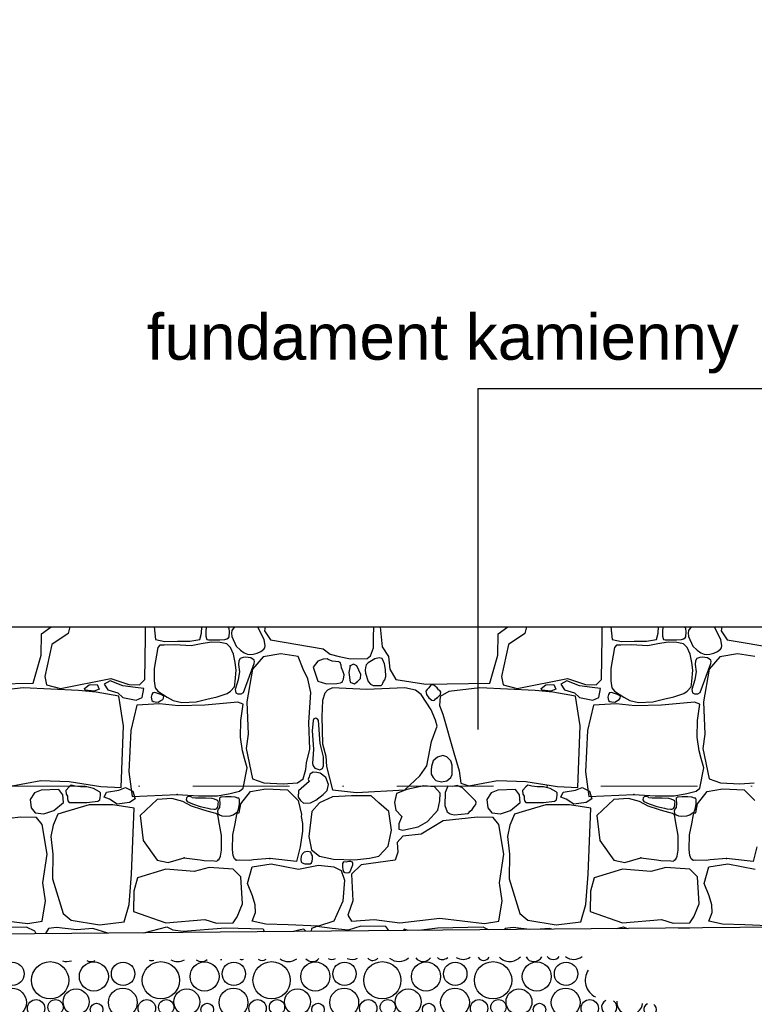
# Model space of a CAD drawing. Header units: millimetres. Extents: x 77315 to 1043159, y -108895 to -47794.
# Tile 76 of 87: x 115157 to 117570, y -105739 to -102504. Entities that reach past the tile are written whole.
import ezdxf

# ---------------------------------------------------------------- set-up
doc = ezdxf.new("R2010")
doc.units = ezdxf.units.MM
doc.header["$MEASUREMENT"] = 0
doc.linetypes.add('Dot & Dashed', pattern=[670.277762, 317.5, -176.388889, 0, -176.388874])
for name, color, linetype in [('_HATCH', 7, 'Continuous'), ('HATCH', 7, 'Continuous'), ('opisy inne', 7, 'Continuous'), ('Structural - Bearing', 7, 'Continuous'), ('Structural - Grid', 7, 'Continuous')]:
    doc.layers.add(name, color=color, linetype=linetype)
doc.styles.add('STYL_AUTOMATYCZNY_1', font='arial.ttf')

# ---------------------------------------------------------------- blocks, each defined once
blk = doc.blocks.new('*X12')
at = {"layer": 'HATCH'}
for centre, radius in [((115132.9, -105638.3), 38.4), ((115257, -105659.6), 61.2), ((115400.6, -105647.1), 47.7), ((115496.6, -105638.3), 38.4), ((115620.7, -105659.6), 61.2), ((115764.3, -105647.1), 47.7), ((115860.3, -105638.3), 38.4), ((115984.4, -105659.6), 61.2), ((116128, -105647.1), 47.7), ((116224, -105638.3), 38.4), ((116348.1, -105659.6), 61.2), ((116491.7, -105647.1), 47.7), ((116587.7, -105638.3), 38.4), ((116711.9, -105659.6), 61.2), ((116855.4, -105647.1), 47.7), ((116951.5, -105638.3), 38.4), ((115131.9, -105732.7), 47.3), ((115342.1, -105730.5), 42.6), ((115495.6, -105732.7), 47.3), ((115705.8, -105730.5), 42.6), ((115859.3, -105732.7), 47.3), ((116069.5, -105730.5), 42.6), ((116223, -105732.7), 47.3), ((116433.3, -105730.5), 42.6), ((116586.7, -105732.7), 47.3), ((116797, -105730.5), 42.6), ((116950.4, -105732.7), 47.3), ((115210.9, -105751.8), 28.6), ((115274.8, -105748.2), 25.1), ((115409.5, -105755.9), 20.7), ((115574.6, -105751.8), 28.6), ((115638.5, -105748.2), 25.1), ((115773.2, -105755.9), 20.7), ((115938.3, -105751.8), 28.6), ((116002.2, -105748.2), 25.1), ((116136.9, -105755.9), 20.7), ((116302, -105751.8), 28.6), ((116365.9, -105748.2), 25.1), ((116500.6, -105755.9), 20.7), ((116665.8, -105751.8), 28.6), ((116729.6, -105748.2), 25.1), ((116864.3, -105755.9), 20.7), ((117029.5, -105751.8), 28.6)]:
    blk.add_circle(centre, radius, dxfattribs=at)
for centre, radius, start, end in [((115675.6, -105550.7), 47.3, 242.4707, 298.5162), ((115754.6, -105569.8), 28.6, 230.7263, 310.2606), ((115818.5, -105566.2), 25.1, 265.2953, 275.6916), ((115885.8, -105548.5), 42.6, 262.3217, 278.6653), ((115953.2, -105573.9), 20.7, 231.7162, 309.2708), ((116039.3, -105550.7), 47.3, 235.234, 305.753), ((116118.3, -105569.8), 28.6, 221.7228, 319.2641), ((116182.2, -105566.2), 25.1, 241.063, 299.924), ((116249.5, -105548.5), 42.6, 246.8741, 294.1128), ((116316.9, -105573.9), 20.7, 219.4021, 321.5849), ((116403, -105550.7), 47.3, 229.1125, 311.8745), ((116482, -105569.8), 28.6, 213.8262, 327.1608), ((116545.9, -105566.2), 25.1, 228.74, 312.247), ((116613.3, -105548.5), 42.6, 237.9101, 303.0769), ((116680.6, -105573.9), 20.7, 208.9553, 332.0317), ((116766.7, -105550.7), 47.3, 223.6595, 317.3275), ((116845.8, -105569.8), 28.6, 206.5925, 334.3945), ((116909.6, -105566.2), 25.1, 218.8886, 322.0983), ((116977, -105548.5), 42.6, 230.7568, 310.2302), ((115311.9, -105550.7), 47.3, 252.1118, 288.8752), ((115390.9, -105569.8), 28.6, 241.9226, 299.0644), ((115589.5, -105573.9), 20.7, 249.0992, 291.8878), ((117075.6, -105659.6), 61.2, 147.5364, 243.5792), ((117093.3, -105748.2), 25.1, 115.0094, 55.3824), ((117160.7, -105730.5), 42.6, 177.2899, 353.1018), ((117228, -105755.9), 20.7, 113.9051, 56.4866)]:
    blk.add_arc(centre, radius, start, end, dxfattribs=at)
blk = doc.blocks.new('*X14')
at = {"layer": '_HATCH'}
for p, q in [((115227.2, -104591.5), (115228.8, -104521.7)), ((115228.8, -104521.7), (115260.8, -104498.1)), ((115316.3, -104520.9), (115262.7, -104556.8)), ((115322.1, -104498.1), (115316.3, -104520.9)), ((115570.6, -104532.5), (115569.9, -104498.1)), ((115599.1, -104498.1), (115602.8, -104539.9)), ((115749, -104539.9), (115753.7, -104519.8)), ((115753.7, -104519.8), (115755.3, -104498.1)), ((115768.3, -104509.2), (115768, -104529.4)), ((115770.3, -104498.1), (115768.3, -104509.2)), ((115840.2, -104499.4), (115839.3, -104498.1)), ((115844.8, -104504.6), (115840.2, -104499.4)), ((115846.3, -104514.6), (115844.8, -104504.6)), ((115845, -104531), (115846.3, -104514.6)), ((115854.3, -104510.4), (115852.3, -104519.5)), ((115852.3, -104519.5), (115853.9, -104530.6)), ((115862.4, -104498.1), (115854.3, -104510.4)), ((115960, -104541.3), (115939.6, -104498.1)), ((115963.3, -104498.1), (115960.6, -104511.4)), ((115960.6, -104511.4), (115980.8, -104541.1)), ((116319.6, -104533.9), (116320, -104498.1)), ((116340.6, -104498.1), (116347.4, -104564.7)), ((116727.2, -104591.5), (116728.8, -104521.7)), ((116728.8, -104521.7), (116760.8, -104498.1)), ((116816.3, -104520.9), (116762.7, -104556.8)), ((116822.1, -104498.1), (116816.3, -104520.9)), ((117070.6, -104532.5), (117069.9, -104498.1)), ((117099.1, -104498.1), (117102.8, -104539.9)), ((117249, -104539.9), (117253.7, -104519.8)), ((117253.7, -104519.8), (117255.3, -104498.1)), ((117268.3, -104509.2), (117268, -104529.4)), ((117270.3, -104498.1), (117268.3, -104509.2)), ((117340.2, -104499.4), (117339.3, -104498.1)), ((117344.8, -104504.6), (117340.2, -104499.4)), ((117346.3, -104514.6), (117344.8, -104504.6)), ((117345, -104531), (117346.3, -104514.6)), ((117354.3, -104510.4), (117352.3, -104519.5)), ((117352.3, -104519.5), (117353.9, -104530.6)), ((117362.4, -104498.1), (117354.3, -104510.4)), ((117460, -104541.3), (117439.6, -104498.1)), ((117463.3, -104498.1), (117460.6, -104511.4)), ((117460.6, -104511.4), (117480.8, -104541.1)), ((115262.7, -104556.8), (115239.1, -104662.1)), ((115568.1, -104671.6), (115570.6, -104532.5)), ((115602.8, -104539.9), (115633.2, -104546.8)), ((115633.2, -104546.8), (115675.6, -104546.2)), ((115675.6, -104546.2), (115715.8, -104546.1)), ((115715.8, -104546.1), (115749, -104539.9)), ((115753, -104554.1), (115719.7, -104561.4)), ((115786.9, -104549.4), (115753, -104554.1)), ((115768, -104529.4), (115770.6, -104536.5)), ((115770.6, -104536.5), (115772.2, -104540.4)), ((115772.2, -104540.4), (115777.1, -104541.3)), ((115777.1, -104541.3), (115814.8, -104541.3)), ((115815.4, -104549.9), (115786.9, -104549.4)), ((115814.8, -104541.3), (115830.4, -104540)), ((115837.4, -104554.8), (115815.4, -104549.9)), ((115830.4, -104540), (115837.6, -104538.2)), ((115849.3, -104566.1), (115837.4, -104554.8)), ((115837.6, -104538.2), (115843, -104534.3)), ((115843, -104534.3), (115845, -104531)), ((115853.9, -104530.6), (115867.7, -104562.6)), ((115962.9, -104559.5), (115960, -104541.3)), ((115980.8, -104541.1), (116154.2, -104570.6)), ((116318.8, -104567.5), (116319.6, -104533.9)), ((116762.7, -104556.8), (116739.1, -104662.1)), ((117068.1, -104671.6), (117070.6, -104532.5)), ((117102.8, -104539.9), (117133.2, -104546.8)), ((117133.2, -104546.8), (117175.6, -104546.2)), ((117175.6, -104546.2), (117215.8, -104546.1)), ((117215.8, -104546.1), (117249, -104539.9)), ((117253, -104554.1), (117219.7, -104561.4)), ((117286.9, -104549.4), (117253, -104554.1)), ((117268, -104529.4), (117270.6, -104536.5)), ((117270.6, -104536.5), (117272.2, -104540.4)), ((117272.2, -104540.4), (117277.1, -104541.3)), ((117277.1, -104541.3), (117314.8, -104541.3)), ((117315.4, -104549.9), (117286.9, -104549.4)), ((117314.8, -104541.3), (117330.4, -104540)), ((117337.4, -104554.8), (117315.4, -104549.9)), ((117330.4, -104540), (117337.6, -104538.2)), ((117349.3, -104566.1), (117337.4, -104554.8)), ((117337.6, -104538.2), (117343, -104534.3)), ((117343, -104534.3), (117345, -104531)), ((117353.9, -104530.6), (117367.7, -104562.6)), ((117462.9, -104559.5), (117460, -104541.3)), ((117480.8, -104541.1), (117654.2, -104570.6)), ((115610.6, -104566.1), (115598.6, -104635.9)), ((115616.9, -104559.2), (115610.6, -104566.1)), ((115631.9, -104558.6), (115616.9, -104559.2)), ((115666.7, -104558.1), (115631.9, -104558.6)), ((115719.7, -104561.4), (115666.7, -104558.1)), ((115859.1, -104588.9), (115849.3, -104566.1)), ((115864.7, -104615.6), (115859.1, -104588.9)), ((115867.7, -104562.6), (115882.4, -104575.3)), ((115882.4, -104575.3), (115894, -104584.3)), ((115894, -104584.3), (115905.3, -104588.5)), ((115905.3, -104588.5), (115912.3, -104589)), ((115912.3, -104589), (115924.4, -104588.1)), ((115924.4, -104588.1), (115937, -104585.1)), ((115937, -104585.1), (115948.9, -104579.9)), ((115948.9, -104579.9), (115959, -104571.7)), ((116014.3, -104586.9), (115956.5, -104597.7)), ((115959, -104571.7), (115961.8, -104567.3)), ((115961.8, -104567.3), (115962.9, -104559.5)), ((116071.2, -104596), (116014.3, -104586.9)), ((116154.2, -104570.6), (116177.1, -104588.8)), ((116177.1, -104588.8), (116206.8, -104595.7)), ((116308.8, -104593.7), (116318.8, -104567.5)), ((116347.4, -104564.7), (116368.9, -104596.4)), ((117110.6, -104566.1), (117098.6, -104635.9)), ((117116.9, -104559.2), (117110.6, -104566.1)), ((117131.9, -104558.6), (117116.9, -104559.2)), ((117166.7, -104558.1), (117131.9, -104558.6)), ((117219.7, -104561.4), (117166.7, -104558.1)), ((117359.1, -104588.9), (117349.3, -104566.1)), ((117364.7, -104615.6), (117359.1, -104588.9)), ((117367.7, -104562.6), (117382.4, -104575.3)), ((117382.4, -104575.3), (117394, -104584.3)), ((117394, -104584.3), (117405.3, -104588.5)), ((117405.3, -104588.5), (117412.3, -104589)), ((117412.3, -104589), (117424.4, -104588.1)), ((117424.4, -104588.1), (117437, -104585.1)), ((117437, -104585.1), (117448.9, -104579.9)), ((117448.9, -104579.9), (117459, -104571.7)), ((117514.3, -104586.9), (117456.5, -104597.7)), ((117459, -104571.7), (117461.8, -104567.3)), ((117461.8, -104567.3), (117462.9, -104559.5)), ((117571.2, -104596), (117514.3, -104586.9)), ((115201.2, -104683.9), (115227.2, -104591.5)), ((115867.8, -104640.9), (115864.7, -104615.6)), ((115876.5, -104610.1), (115875.4, -104622.9)), ((115881.7, -104602.9), (115876.5, -104610.1)), ((115890.5, -104599.3), (115881.7, -104602.9)), ((115898.4, -104598.3), (115890.5, -104599.3)), ((115892.5, -104714.5), (115927.1, -104619.4)), ((115916, -104600.2), (115898.4, -104598.3)), ((115927.3, -104607.7), (115916, -104600.2)), ((115956.5, -104597.7), (115922.2, -104638.1)), ((115927.1, -104619.4), (115927.8, -104612.3)), ((115927.8, -104612.3), (115927.3, -104607.7)), ((116088.2, -104638.1), (116071.2, -104596)), ((116136.5, -104611.3), (116121.2, -104630.7)), ((116154.1, -104605.3), (116136.5, -104611.3)), ((116167.4, -104604.3), (116154.1, -104605.3)), ((116170.3, -104605.6), (116167.4, -104604.3)), ((116183.5, -104611.3), (116170.3, -104605.6)), ((116205.1, -104613.8), (116183.5, -104611.3)), ((116209.1, -104615.8), (116205.1, -104613.8)), ((116206.8, -104595.7), (116243.5, -104604.1)), ((116213, -104625), (116209.1, -104615.8)), ((116253.1, -104621.6), (116243, -104627)), ((116243.5, -104604.1), (116298.7, -104602.2)), ((116264.8, -104627), (116253.1, -104621.6)), ((116302, -104616.7), (116295.2, -104623.8)), ((116298.7, -104602.2), (116308.8, -104593.7)), ((116323.2, -104604.2), (116302, -104616.7)), ((116337.8, -104601), (116323.2, -104604.2)), ((116348.1, -104602.4), (116337.8, -104601)), ((116352.3, -104612.5), (116348.1, -104602.4)), ((116355.3, -104620.3), (116352.3, -104612.5)), ((116358.8, -104639.1), (116355.3, -104620.3)), ((116368.9, -104596.4), (116373, -104638.1)), ((116701.2, -104683.9), (116727.2, -104591.5)), ((117367.8, -104640.9), (117364.7, -104615.6)), ((117376.5, -104610.1), (117375.4, -104622.9)), ((117381.7, -104602.9), (117376.5, -104610.1)), ((117390.5, -104599.3), (117381.7, -104602.9)), ((117398.4, -104598.3), (117390.5, -104599.3)), ((117392.5, -104714.5), (117427.1, -104619.4)), ((117416, -104600.2), (117398.4, -104598.3)), ((117427.3, -104607.7), (117416, -104600.2)), ((117456.5, -104597.7), (117422.2, -104638.1)), ((117427.1, -104619.4), (117427.8, -104612.3)), ((117427.8, -104612.3), (117427.3, -104607.7)), ((115598.6, -104635.9), (115599.1, -104675.5)), ((115865.2, -104677.8), (115867.8, -104640.9)), ((115875.4, -104622.9), (115879.2, -104646.2)), ((115879.2, -104646.2), (115877.3, -104658.6)), ((115922.2, -104638.1), (115902.8, -104745.5)), ((116103.4, -104669.1), (116088.2, -104638.1)), ((116121.2, -104630.7), (116136.5, -104676.9)), ((116214.5, -104632.8), (116213, -104625)), ((116219.7, -104646.3), (116214.5, -104632.8)), ((116222.3, -104656.3), (116219.7, -104646.3)), ((116243, -104627), (116237.6, -104648.9)), ((116237.6, -104648.9), (116243, -104680.6)), ((116278, -104655.1), (116264.8, -104627)), ((116276, -104668.3), (116278, -104655.1)), ((116292.6, -104632.7), (116291.3, -104641.5)), ((116291.3, -104641.5), (116292.9, -104651.3)), ((116295.2, -104623.8), (116292.6, -104632.7)), ((116292.9, -104651.3), (116302, -104678.6)), ((116359.8, -104661.3), (116358.8, -104639.1)), ((116373, -104638.1), (116392.4, -104672)), ((117098.6, -104635.9), (117099.1, -104675.5)), ((117365.2, -104677.8), (117367.8, -104640.9)), ((117375.4, -104622.9), (117379.2, -104646.2)), ((117379.2, -104646.2), (117377.3, -104658.6)), ((117422.2, -104638.1), (117402.8, -104745.5)), ((114991, -104687.3), (115201.2, -104683.9)), ((115239.1, -104662.1), (115245.3, -104688.9)), ((115290.7, -104701.3), (115455.9, -104668.3)), ((115454.3, -104676.2), (115434.2, -104686.5)), ((115434.2, -104686.5), (115446, -104705.1)), ((115495.6, -104691.9), (115454.3, -104676.2)), ((115455.9, -104668.3), (115515.3, -104688.1)), ((115550.8, -104688.9), (115568.1, -104671.6)), ((115599.1, -104675.5), (115602.4, -104698.8)), ((115862.6, -104695.3), (115865.2, -104677.8)), ((115874.7, -104672.9), (115864.5, -104704.3)), ((115877.3, -104658.6), (115874.7, -104672.9)), ((116112.9, -104714.5), (116103.4, -104669.1)), ((116136.5, -104676.9), (116164.5, -104686.4)), ((116164.5, -104686.4), (116198.4, -104684.4)), ((116198.4, -104684.4), (116210.3, -104682.3)), ((116210.3, -104682.3), (116216.1, -104680)), ((116216.1, -104680), (116217.8, -104676.9)), ((116217.8, -104676.9), (116220.1, -104670.3)), ((116220.1, -104670.3), (116222.3, -104656.3)), ((116243, -104680.6), (116256, -104686.1)), ((116256, -104686.1), (116264.8, -104680.6)), ((116264.8, -104680.6), (116276, -104668.3)), ((116302, -104678.6), (116309.7, -104686.9)), ((116309.7, -104686.9), (116318.4, -104691.6)), ((116347.3, -104688.1), (116350.3, -104684.1)), ((116350.3, -104684.1), (116352.3, -104678.6)), ((116352.3, -104678.6), (116356, -104672.2)), ((116356, -104672.2), (116359.8, -104661.3)), ((116392.4, -104672), (116491, -104687.3)), ((116491, -104687.3), (116701.2, -104683.9)), ((116739.1, -104662.1), (116745.3, -104688.9)), ((116790.7, -104701.3), (116955.9, -104668.3)), ((116954.3, -104676.2), (116934.2, -104686.5)), ((116934.2, -104686.5), (116946, -104705.1)), ((116995.6, -104691.9), (116954.3, -104676.2)), ((116955.9, -104668.3), (117015.3, -104688.1)), ((117050.8, -104688.9), (117068.1, -104671.6)), ((117099.1, -104675.5), (117102.4, -104698.8)), ((117362.6, -104695.3), (117365.2, -104677.8)), ((117374.7, -104672.9), (117364.5, -104704.3)), ((117377.3, -104658.6), (117374.7, -104672.9)), ((115168.1, -104698.8), (115066.2, -104710.8)), ((115350.2, -104707.9), (115168.1, -104698.8)), ((115245.3, -104688.9), (115290.7, -104701.3)), ((115408.4, -104713.3), (115350.2, -104707.9)), ((115369.5, -104701.7), (115384.7, -104689.4)), ((115371.9, -104707.1), (115369.5, -104701.7)), ((115401.9, -104709.5), (115371.9, -104707.1)), ((115384.7, -104689.4), (115411.2, -104688.4)), ((115418, -104703.1), (115401.9, -104709.5)), ((115483, -104726.4), (115408.4, -104713.3)), ((115411.2, -104688.4), (115418, -104703.1)), ((115446, -104705.1), (115478.9, -104715.9)), ((115478.9, -104715.9), (115496.1, -104730.6)), ((115537.8, -104697.7), (115495.6, -104691.9)), ((115515.3, -104688.1), (115550.8, -104688.9)), ((115565.2, -104700.7), (115537.8, -104697.7)), ((115558.9, -104730.6), (115565.2, -104700.7)), ((115594.3, -104715.4), (115591.5, -104720.5)), ((115601, -104714.3), (115594.3, -104715.4)), ((115620.5, -104720.5), (115601, -104714.3)), ((115602.4, -104698.8), (115610.6, -104710.3)), ((115610.6, -104710.3), (115641.2, -104729.5)), ((115805.8, -104728.6), (115838.3, -104718.1)), ((115838.3, -104718.1), (115849.3, -104710.3)), ((115849.3, -104710.3), (115862.6, -104695.3)), ((115864.5, -104704.3), (115866.8, -104714.9)), ((115866.8, -104714.9), (115873.9, -104718.7)), ((115873.9, -104718.7), (115884.2, -104718.2)), ((115884.2, -104718.2), (115892.5, -104714.5)), ((116106.7, -104813.2), (116112.9, -104714.5)), ((116159.2, -104716.1), (116152.1, -104740.9)), ((116167.8, -104706.2), (116159.2, -104716.1)), ((116184.3, -104698.8), (116167.8, -104706.2)), ((116296.6, -104705), (116184.3, -104698.8)), ((116422.4, -104698.8), (116296.6, -104705)), ((116318.4, -104691.6), (116330.8, -104691.7)), ((116330.8, -104691.7), (116344.5, -104691.4)), ((116344.5, -104691.4), (116347.3, -104688.1)), ((116456.8, -104706.2), (116422.4, -104698.8)), ((116475.8, -104721.1), (116456.8, -104706.2)), ((116495, -104704.9), (116491.5, -104710.4)), ((116491.5, -104710.4), (116493.3, -104720.8)), ((116501, -104698.8), (116495, -104704.9)), ((116506.5, -104691.7), (116501, -104698.8)), ((116511.8, -104689.5), (116506.5, -104691.7)), ((116517.1, -104690.6), (116511.8, -104689.5)), ((116527.8, -104698.8), (116517.1, -104690.6)), ((116532.4, -104705.3), (116527.8, -104698.8)), ((116537.3, -104707.9), (116532.4, -104705.3)), ((116540.4, -104713.2), (116537.3, -104707.9)), ((116566.2, -104710.8), (116538.5, -104727.3)), ((116539.6, -104720.4), (116540.4, -104713.2)), ((116668.1, -104698.8), (116566.2, -104710.8)), ((116850.2, -104707.9), (116668.1, -104698.8)), ((116745.3, -104688.9), (116790.7, -104701.3)), ((116908.4, -104713.3), (116850.2, -104707.9)), ((116869.5, -104701.7), (116884.7, -104689.4)), ((116871.9, -104707.1), (116869.5, -104701.7)), ((116901.9, -104709.5), (116871.9, -104707.1)), ((116884.7, -104689.4), (116911.2, -104688.4)), ((116918, -104703.1), (116901.9, -104709.5)), ((116983, -104726.4), (116908.4, -104713.3)), ((116911.2, -104688.4), (116918, -104703.1)), ((116946, -104705.1), (116978.9, -104715.9)), ((116978.9, -104715.9), (116996.1, -104730.6)), ((117037.8, -104697.7), (116995.6, -104691.9)), ((117015.3, -104688.1), (117050.8, -104688.9)), ((117065.2, -104700.7), (117037.8, -104697.7)), ((117058.9, -104730.6), (117065.2, -104700.7)), ((117094.3, -104715.4), (117091.5, -104720.5)), ((117101, -104714.3), (117094.3, -104715.4)), ((117120.5, -104720.5), (117101, -104714.3)), ((117102.4, -104698.8), (117110.6, -104710.3)), ((117110.6, -104710.3), (117141.2, -104729.5)), ((117305.8, -104728.6), (117338.3, -104718.1)), ((117338.3, -104718.1), (117349.3, -104710.3)), ((117349.3, -104710.3), (117362.6, -104695.3)), ((117364.5, -104704.3), (117366.8, -104714.9)), ((117366.8, -104714.9), (117373.9, -104718.7)), ((117373.9, -104718.7), (117384.2, -104718.2)), ((117384.2, -104718.2), (117392.5, -104714.5)), ((115498, -104823.5), (115483, -104726.4)), ((115496.1, -104730.6), (115539.2, -104739.4)), ((115539.2, -104739.4), (115558.9, -104730.6)), ((115616.5, -104751.6), (115541.8, -104756.1)), ((115591.5, -104720.5), (115588.7, -104729.7)), ((115588.7, -104729.7), (115591.5, -104740.7)), ((115591.5, -104740.7), (115595.5, -104743.6)), ((115595.5, -104743.6), (115602.2, -104745.2)), ((115602.2, -104745.2), (115612.1, -104745.7)), ((115612.1, -104745.7), (115620.5, -104740.7)), ((115678.7, -104758.5), (115616.5, -104751.6)), ((115629.9, -104726.5), (115620.5, -104720.5)), ((115620.5, -104740.7), (115626.6, -104737.2)), ((115626.6, -104737.2), (115629.4, -104732.6)), ((115629.4, -104732.6), (115629.9, -104726.5)), ((115641.2, -104729.5), (115661.6, -104740.7)), ((115661.6, -104740.7), (115690.1, -104747.3)), ((115690.1, -104747.3), (115736.6, -104744.7)), ((115736.6, -104744.7), (115771.5, -104736.1)), ((115873.3, -104746.3), (115764.6, -104755.7)), ((115771.5, -104736.1), (115805.8, -104728.6)), ((115891.5, -104753.1), (115873.3, -104746.3)), ((115902.8, -104745.5), (115906.9, -104850.7)), ((116152.1, -104740.9), (116149.3, -104792.9)), ((116508.4, -104771), (116475.8, -104721.1)), ((116493.3, -104720.8), (116501, -104731.8)), ((116501, -104731.8), (116510.3, -104739.2)), ((116510.3, -104739.2), (116515, -104740.6)), ((116515, -104740.6), (116519.9, -104739.1)), ((116519.9, -104739.1), (116523.3, -104735.6)), ((116523.3, -104735.6), (116527.8, -104731.8)), ((116527.8, -104731.8), (116539.6, -104720.4)), ((116538.5, -104727.3), (116535.6, -104756.6)), ((116998, -104823.5), (116983, -104726.4)), ((116996.1, -104730.6), (117039.2, -104739.4)), ((117039.2, -104739.4), (117058.9, -104730.6)), ((117116.5, -104751.6), (117041.8, -104756.1)), ((117091.5, -104720.5), (117088.7, -104729.7)), ((117088.7, -104729.7), (117091.5, -104740.7)), ((117091.5, -104740.7), (117095.5, -104743.6)), ((117095.5, -104743.6), (117102.2, -104745.2)), ((117102.2, -104745.2), (117112.1, -104745.7)), ((117112.1, -104745.7), (117120.5, -104740.7)), ((117178.7, -104758.5), (117116.5, -104751.6)), ((117129.9, -104726.5), (117120.5, -104720.5)), ((117120.5, -104740.7), (117126.6, -104737.2)), ((117126.6, -104737.2), (117129.4, -104732.6)), ((117129.4, -104732.6), (117129.9, -104726.5)), ((117141.2, -104729.5), (117161.6, -104740.7)), ((117161.6, -104740.7), (117190.1, -104747.3)), ((117190.1, -104747.3), (117236.6, -104744.7)), ((117236.6, -104744.7), (117271.5, -104736.1)), ((117373.3, -104746.3), (117264.6, -104755.7)), ((117271.5, -104736.1), (117305.8, -104728.6)), ((117391.5, -104753.1), (117373.3, -104746.3)), ((117402.8, -104745.5), (117406.9, -104850.7)), ((115541.8, -104756.1), (115522.4, -104839)), ((115764.6, -104755.7), (115678.7, -104758.5)), ((115883, -104806.6), (115891.5, -104753.1)), ((116522.8, -104804.9), (116508.4, -104771)), ((116535.6, -104756.6), (116547.4, -104785.9)), ((117041.8, -104756.1), (117022.4, -104839)), ((117264.6, -104755.7), (117178.7, -104758.5)), ((117383, -104806.6), (117391.5, -104753.1)), ((115882.1, -104860.8), (115883, -104806.6)), ((116110, -104900.7), (116106.7, -104813.2)), ((116120.4, -104806.6), (116117.3, -104840.2)), ((116123.5, -104800.7), (116120.4, -104806.6)), ((116130.1, -104798.3), (116123.5, -104800.7)), ((116136.4, -104802.5), (116130.1, -104798.3)), ((116138.1, -104806.6), (116136.4, -104802.5)), ((116143.4, -104882.3), (116138.1, -104806.6)), ((116149.3, -104792.9), (116151.3, -104883.3)), ((116528.6, -104824.7), (116522.8, -104804.9)), ((116547.4, -104785.9), (116583.1, -104912.2)), ((117382.1, -104860.8), (117383, -104806.6)), ((115490.1, -105026.2), (115498, -104823.5)), ((115522.4, -104839), (115515.9, -104974.7)), ((116117.3, -104840.2), (116121.9, -104901)), ((116509.6, -104875.5), (116528.6, -104824.7)), ((116990.1, -105026.2), (116998, -104823.5)), ((117022.4, -104839), (117015.9, -104974.7)), ((115888.5, -104906.1), (115882.1, -104860.8)), ((115906.9, -104850.7), (115901.2, -104898.2)), ((116493.9, -104954.7), (116509.6, -104875.5)), ((117388.5, -104906.1), (117382.1, -104860.8)), ((117406.9, -104850.7), (117401.2, -104898.2)), ((115895.5, -104931.4), (115888.5, -104906.1)), ((115901.2, -104898.2), (115922.2, -104998.1)), ((116098.9, -104945.7), (116110, -104900.7)), ((116121.9, -104901), (116118.3, -104947)), ((116154.7, -104925.7), (116143.4, -104882.3)), ((116151.3, -104883.3), (116162.5, -104923)), ((116583.1, -104912.2), (116600.4, -104971.7)), ((117395.5, -104931.4), (117388.5, -104906.1)), ((117401.2, -104898.2), (117422.2, -104998.1)), ((115904.4, -104961.4), (115895.5, -104931.4)), ((116096.8, -104967.1), (116098.9, -104945.7)), ((116154.5, -104954.7), (116154.7, -104925.7)), ((116162.5, -104923), (116164.5, -104957.2)), ((116514.8, -104938.3), (116510.1, -104957.8)), ((116529.4, -104926.4), (116514.8, -104938.3)), ((116546.4, -104921.5), (116529.4, -104926.4)), ((116560.2, -104925.7), (116546.4, -104921.5)), ((116573.5, -104938.3), (116560.2, -104925.7)), ((116577.3, -104952.7), (116573.5, -104938.3)), ((117404.4, -104961.4), (117395.5, -104931.4)), ((115515.9, -104974.7), (115525.9, -105056.4)), ((115891.5, -105028.7), (115904.4, -104961.4)), ((116088.2, -104998.1), (116096.8, -104967.1)), ((116120.4, -104975.9), (116110.3, -104982.5)), ((116118.3, -104947), (116120.4, -104954.7)), ((116120.4, -104954.7), (116126.5, -104963.3)), ((116132.7, -104977.4), (116120.4, -104975.9)), ((116126.5, -104963.3), (116143.1, -104968.4)), ((116144.4, -104979.3), (116132.7, -104977.4)), ((116143.1, -104968.4), (116151.6, -104964.1)), ((116151.6, -104964.1), (116154.5, -104954.7)), ((116164.5, -104957.2), (116184.3, -105034.4)), ((116471.6, -104988.2), (116493.9, -104954.7)), ((116508.2, -104969.9), (116508, -104982.3)), ((116510.1, -104957.8), (116508.2, -104969.9)), ((116577.8, -104968.3), (116577.3, -104952.7)), ((116577.9, -104983.3), (116577.8, -104968.3)), ((116600.4, -104971.7), (116606.2, -105012.5)), ((117015.9, -104974.7), (117025.9, -105056.4)), ((117391.5, -105028.7), (117404.4, -104961.4)), ((115132.2, -105021.2), (115226.3, -105003.9)), ((115226.3, -105003.9), (115320, -105007.2)), ((115320, -105007.2), (115423.7, -105022.9)), ((115922.2, -104998.1), (115959.4, -105010.9)), ((116070, -105010.9), (116088.2, -104998.1)), ((116107.3, -105006.8), (116072.7, -105037.5)), ((116107.3, -104991.5), (116105, -104998.6)), ((116105, -104998.6), (116107.3, -105006.8)), ((116110.3, -104982.5), (116107.3, -104991.5)), ((116162.8, -104993.1), (116144.4, -104979.3)), ((116171.7, -105016.5), (116162.8, -104993.1)), ((116422.4, -105034.4), (116471.6, -104988.2)), ((116508, -104982.3), (116514.8, -104993.5)), ((116514.8, -104993.5), (116523.5, -105002.9)), ((116523.5, -105002.9), (116542.1, -105007.5)), ((116542.1, -105007.5), (116559.8, -105004.1)), ((116559.8, -105004.1), (116573.5, -104993.5)), ((116573.5, -104993.5), (116577.9, -104983.3)), ((116632.2, -105021.2), (116726.3, -105003.9)), ((116726.3, -105003.9), (116820, -105007.2)), ((116820, -105007.2), (116923.7, -105022.9)), ((117422.2, -104998.1), (117459.4, -105010.9)), ((115227.2, -105034.8), (115205.7, -105043.9)), ((115285, -105032.4), (115227.2, -105034.8)), ((115298.6, -105050.1), (115285, -105032.4)), ((115320, -105024.1), (115308.5, -105036)), ((115308.5, -105036), (115309.5, -105047.9)), ((115326, -105018.5), (115320, -105024.1)), ((115339, -105021.5), (115326, -105018.5)), ((115356.8, -105024.4), (115339, -105021.5)), ((115377, -105024.1), (115356.8, -105024.4)), ((115399.9, -105030.1), (115377, -105024.1)), ((115409.7, -105035.6), (115399.9, -105030.1)), ((115419, -105040.1), (115409.7, -105035.6)), ((115422.5, -105044), (115419, -105040.1)), ((115423.7, -105022.9), (115490.1, -105026.2)), ((115434.3, -105057.9), (115442.1, -105041.6)), ((115442.1, -105041.6), (115482.4, -105035.6)), ((115482.4, -105035.6), (115504.1, -105026.6)), ((115504.1, -105026.6), (115528.2, -105038.6)), ((115528.2, -105038.6), (115536, -105063.3)), ((115848.5, -105045.9), (115878.8, -105038.7)), ((115878.8, -105038.7), (115891.5, -105028.7)), ((115883.7, -105080.1), (115915.2, -105039)), ((115915.2, -105039), (115965.1, -105031.1)), ((115959.4, -105010.9), (116022.1, -105014.6)), ((115965.1, -105031.1), (116037, -105034.4)), ((116022.1, -105014.6), (116070, -105010.9)), ((116037, -105034.4), (116071.9, -105069.5)), ((116072.7, -105037.5), (116071.7, -105057.8)), ((116153.7, -105049.6), (116167, -105036.6)), ((116167, -105036.6), (116171.7, -105016.5)), ((116184.3, -105034.4), (116263.2, -105042.7)), ((116263.2, -105042.7), (116422.4, -105034.4)), ((116429.1, -105032.4), (116394.9, -105046)), ((116484, -105020.8), (116429.1, -105032.4)), ((116519.1, -105023.7), (116484, -105020.8)), ((116537.7, -105045.1), (116519.1, -105023.7)), ((116554.4, -105043.1), (116553.8, -105085.6)), ((116563.7, -105022.4), (116554.4, -105043.1)), ((116579.9, -105023), (116563.7, -105022.4)), ((116594.3, -105019.3), (116579.9, -105023)), ((116611.6, -105027.8), (116594.3, -105019.3)), ((116606.2, -105012.5), (116632.2, -105021.2)), ((116654.5, -105070.7), (116611.6, -105027.8)), ((116727.2, -105034.8), (116705.7, -105043.9)), ((116785, -105032.4), (116727.2, -105034.8)), ((116798.6, -105050.1), (116785, -105032.4)), ((116820, -105024.1), (116808.5, -105036)), ((116808.5, -105036), (116809.5, -105047.9)), ((116826, -105018.5), (116820, -105024.1)), ((116839, -105021.5), (116826, -105018.5)), ((116856.8, -105024.4), (116839, -105021.5)), ((116877, -105024.1), (116856.8, -105024.4)), ((116899.9, -105030.1), (116877, -105024.1)), ((116909.7, -105035.6), (116899.9, -105030.1)), ((116919, -105040.1), (116909.7, -105035.6)), ((116922.5, -105044), (116919, -105040.1)), ((116923.7, -105022.9), (116990.1, -105026.2)), ((116934.3, -105057.9), (116942.1, -105041.6)), ((116942.1, -105041.6), (116982.4, -105035.6)), ((116982.4, -105035.6), (117004.1, -105026.6)), ((117004.1, -105026.6), (117028.2, -105038.6)), ((117028.2, -105038.6), (117036, -105063.3)), ((117348.5, -105045.9), (117378.8, -105038.7)), ((117378.8, -105038.7), (117391.5, -105028.7)), ((117383.7, -105080.1), (117415.2, -105039)), ((117415.2, -105039), (117465.1, -105031.1)), ((117459.4, -105010.9), (117522.1, -105014.6)), ((117465.1, -105031.1), (117537, -105034.4)), ((117522.1, -105014.6), (117570, -105010.9)), ((117537, -105034.4), (117571.9, -105069.5)), ((115205.7, -105043.9), (115191.9, -105066.2)), ((115191.9, -105066.2), (115194.6, -105093)), ((115300.9, -105076.1), (115298.6, -105050.1)), ((115309.5, -105047.9), (115314.3, -105054.8)), ((115314.3, -105054.8), (115314.1, -105062.1)), ((115314.1, -105062.1), (115315, -105070.5)), ((115315, -105070.5), (115320, -105076.1)), ((115377, -105076.1), (115413.3, -105071.6)), ((115413.3, -105071.6), (115419.8, -105067.2)), ((115419.8, -105067.2), (115421.7, -105059.2)), ((115421.7, -105059.2), (115422.6, -105052.5)), ((115422.6, -105052.5), (115422.5, -105044)), ((115451.7, -105065.1), (115434.3, -105057.9)), ((115477, -105080.7), (115451.7, -105065.1)), ((115536, -105063.3), (115517.3, -105075.9)), ((115525.9, -105056.4), (115673.7, -105048.9)), ((115608.2, -105065.6), (115552.7, -105118.4)), ((115656.8, -105062.9), (115608.2, -105065.6)), ((115693.1, -105072.7), (115656.8, -105062.9)), ((115673.7, -105048.9), (115744, -105054.2)), ((115721.7, -105087.4), (115693.1, -105072.7)), ((115705.4, -105059.8), (115704.3, -105066.4)), ((115704.3, -105066.4), (115707.1, -105072.7)), ((115708.3, -105056.5), (115705.4, -105059.8)), ((115707.1, -105072.7), (115725.1, -105080.2)), ((115714.3, -105055.9), (115708.3, -105056.5)), ((115718.6, -105056.7), (115714.3, -105055.9)), ((115721.9, -105058.3), (115718.6, -105056.7)), ((115723.6, -105060.2), (115721.9, -105058.3)), ((115734.4, -105061.1), (115723.6, -105060.2)), ((115767.6, -105061), (115734.4, -105061.1)), ((115744, -105054.2), (115806.8, -105054.2)), ((115788.8, -105062.9), (115767.6, -105061)), ((115797.2, -105064.3), (115788.8, -105062.9)), ((115804.9, -105067.9), (115797.2, -105064.3)), ((115807.9, -105070.7), (115804.9, -105067.9)), ((115806.8, -105054.2), (115848.5, -105045.9)), ((115809.8, -105074.4), (115807.9, -105070.7)), ((115809.3, -105078.6), (115809.8, -105074.4)), ((115813.3, -105061), (115812.9, -105067.3)), ((115812.9, -105067.3), (115814.8, -105077.4)), ((115816.4, -105058), (115813.3, -105061)), ((115820.1, -105058.4), (115816.4, -105058)), ((115833.4, -105057.4), (115820.1, -105058.4)), ((115852, -105056.6), (115833.4, -105057.4)), ((115864.2, -105057.7), (115852, -105056.6)), ((115873.3, -105061), (115864.2, -105057.7)), ((115877.3, -105061.5), (115873.3, -105061)), ((115879.3, -105066), (115877.3, -105061.5)), ((115878.7, -105081), (115879.3, -105066)), ((116071.7, -105057.8), (116078.8, -105068.8)), ((116071.9, -105069.5), (116082.6, -105115.1)), ((116078.8, -105068.8), (116088.8, -105078.3)), ((116111.7, -105076.5), (116129.3, -105068.4)), ((116129.3, -105068.4), (116153.7, -105049.6)), ((116184.3, -105057.1), (116142.2, -105076.5)), ((116247.1, -105053.8), (116184.3, -105057.1)), ((116311.5, -105054.2), (116247.1, -105053.8)), ((116337.1, -105076.5), (116311.5, -105054.2)), ((116394.9, -105046), (116388.6, -105075.9)), ((116530.1, -105100.6), (116537.3, -105069.9)), ((116537.3, -105069.9), (116537.7, -105045.1)), ((116656.1, -105075.1), (116654.5, -105070.7)), ((116655.1, -105082.1), (116656.1, -105075.1)), ((116705.7, -105043.9), (116691.9, -105066.2)), ((116691.9, -105066.2), (116694.6, -105093)), ((116800.9, -105076.1), (116798.6, -105050.1)), ((116809.5, -105047.9), (116814.3, -105054.8)), ((116814.3, -105054.8), (116814.1, -105062.1)), ((116814.1, -105062.1), (116815, -105070.5)), ((116815, -105070.5), (116820, -105076.1)), ((116877, -105076.1), (116913.3, -105071.6)), ((116913.3, -105071.6), (116919.8, -105067.2)), ((116919.8, -105067.2), (116921.7, -105059.2)), ((116921.7, -105059.2), (116922.6, -105052.5)), ((116922.6, -105052.5), (116922.5, -105044)), ((116951.7, -105065.1), (116934.3, -105057.9)), ((116977, -105080.7), (116951.7, -105065.1)), ((117036, -105063.3), (117017.3, -105075.9)), ((117025.9, -105056.4), (117173.7, -105048.9)), ((117108.2, -105065.6), (117052.7, -105118.4)), ((117156.8, -105062.9), (117108.2, -105065.6)), ((117193.1, -105072.7), (117156.8, -105062.9)), ((117173.7, -105048.9), (117244, -105054.2)), ((117221.7, -105087.4), (117193.1, -105072.7)), ((117205.4, -105059.8), (117204.3, -105066.4)), ((117204.3, -105066.4), (117207.1, -105072.7)), ((117208.3, -105056.5), (117205.4, -105059.8)), ((117207.1, -105072.7), (117225.1, -105080.2)), ((117214.3, -105055.9), (117208.3, -105056.5)), ((117218.6, -105056.7), (117214.3, -105055.9)), ((117221.9, -105058.3), (117218.6, -105056.7)), ((117223.6, -105060.2), (117221.9, -105058.3)), ((117234.4, -105061.1), (117223.6, -105060.2)), ((117267.6, -105061), (117234.4, -105061.1)), ((117244, -105054.2), (117306.8, -105054.2)), ((117288.8, -105062.9), (117267.6, -105061)), ((117297.2, -105064.3), (117288.8, -105062.9)), ((117304.9, -105067.9), (117297.2, -105064.3)), ((117307.9, -105070.7), (117304.9, -105067.9)), ((117306.8, -105054.2), (117348.5, -105045.9)), ((117309.8, -105074.4), (117307.9, -105070.7)), ((117309.3, -105078.6), (117309.8, -105074.4)), ((117313.3, -105061), (117312.9, -105067.3)), ((117312.9, -105067.3), (117314.8, -105077.4)), ((117316.4, -105058), (117313.3, -105061)), ((117320.1, -105058.4), (117316.4, -105058)), ((117333.4, -105057.4), (117320.1, -105058.4)), ((117352, -105056.6), (117333.4, -105057.4)), ((117364.2, -105057.7), (117352, -105056.6)), ((117373.3, -105061), (117364.2, -105057.7)), ((117377.3, -105061.5), (117373.3, -105061)), ((117379.3, -105066), (117377.3, -105061.5)), ((117378.7, -105081), (117379.3, -105066)), ((115194.6, -105093), (115207.8, -105110)), ((115236.2, -105112.8), (115268.9, -105101.7)), ((115268.9, -105101.7), (115300.9, -105076.1)), ((115307.7, -105106.2), (115282, -105114)), ((115347.7, -105094.7), (115307.7, -105106.2)), ((115320, -105076.1), (115377, -105076.1)), ((115385.7, -105083.1), (115347.7, -105094.7)), ((115424.1, -105083.1), (115385.7, -105083.1)), ((115462.5, -105083.1), (115424.1, -105083.1)), ((115533.4, -105094.8), (115462.5, -105083.1)), ((115517.3, -105075.9), (115477, -105080.7)), ((115524, -105310.9), (115533.4, -105094.8)), ((115755, -105098.8), (115721.7, -105087.4)), ((115725.1, -105080.2), (115750.1, -105088.3)), ((115750.1, -105088.3), (115765.2, -105092.3)), ((115773.3, -105104.4), (115755, -105098.8)), ((115765.2, -105092.3), (115774.7, -105094)), ((115793.1, -105109.6), (115773.3, -105104.4)), ((115774.7, -105094), (115782.4, -105096.5)), ((115782.4, -105096.5), (115794.9, -105097.6)), ((115794.9, -105097.6), (115800.6, -105097.2)), ((115800.6, -105097.2), (115804.9, -105095.1)), ((115804.9, -105095.1), (115807, -105092.4)), ((115809, -105098), (115806.3, -105104.6)), ((115806.3, -105104.6), (115807.7, -105111.8)), ((115807, -105092.4), (115807.8, -105088.6)), ((115807.8, -105088.6), (115808.9, -105083)), ((115808.9, -105083), (115809.3, -105078.6)), ((115813.8, -105092.3), (115809, -105098)), ((115814.8, -105077.4), (115813.8, -105092.3)), ((115858, -105116.7), (115872, -105105.8)), ((115872, -105105.8), (115876, -105097.5)), ((115876, -105097.5), (115878.7, -105081)), ((115877.4, -105109.9), (115883.7, -105080.1)), ((116088.8, -105078.3), (116111.7, -105076.5)), ((116117.1, -105105), (116107.1, -105187.2)), ((116142.2, -105076.5), (116117.1, -105105)), ((116369.3, -105105.4), (116337.1, -105076.5)), ((116377.9, -105166.9), (116369.3, -105105.4)), ((116388.6, -105075.9), (116392, -105100.9)), ((116392, -105100.9), (116412.6, -105121.1)), ((116496, -105138.4), (116530.1, -105100.6)), ((116553.8, -105085.6), (116561.3, -105106.4)), ((116561.3, -105106.4), (116570.9, -105113.4)), ((116630.2, -105111.3), (116636.5, -105104.3)), ((116636.4, -105104.6), (116643.4, -105098.4)), ((116643.4, -105098.4), (116650.3, -105089.1)), ((116650.3, -105089.1), (116655.1, -105082.1)), ((116694.6, -105093), (116707.8, -105110)), ((116736.2, -105112.8), (116768.9, -105101.7)), ((116768.9, -105101.7), (116800.9, -105076.1)), ((116807.7, -105106.2), (116782, -105114)), ((116847.7, -105094.7), (116807.7, -105106.2)), ((116820, -105076.1), (116877, -105076.1)), ((116885.7, -105083.1), (116847.7, -105094.7)), ((116924.1, -105083.1), (116885.7, -105083.1)), ((116962.5, -105083.1), (116924.1, -105083.1)), ((117033.4, -105094.8), (116962.5, -105083.1)), ((117017.3, -105075.9), (116977, -105080.7)), ((117024, -105310.9), (117033.4, -105094.8)), ((117255, -105098.8), (117221.7, -105087.4)), ((117225.1, -105080.2), (117250.1, -105088.3)), ((117250.1, -105088.3), (117265.2, -105092.3)), ((117273.3, -105104.4), (117255, -105098.8)), ((117265.2, -105092.3), (117274.7, -105094)), ((117293.1, -105109.6), (117273.3, -105104.4)), ((117274.7, -105094), (117282.4, -105096.5)), ((117282.4, -105096.5), (117294.9, -105097.6)), ((117294.9, -105097.6), (117300.6, -105097.2)), ((117300.6, -105097.2), (117304.9, -105095.1)), ((117304.9, -105095.1), (117307, -105092.4)), ((117309, -105098), (117306.3, -105104.6)), ((117306.3, -105104.6), (117307.7, -105111.8)), ((117307, -105092.4), (117307.8, -105088.6)), ((117307.8, -105088.6), (117308.9, -105083)), ((117308.9, -105083), (117309.3, -105078.6)), ((117313.8, -105092.3), (117309, -105098)), ((117314.8, -105077.4), (117313.8, -105092.3)), ((117358, -105116.7), (117372, -105105.8)), ((117372, -105105.8), (117376, -105097.5)), ((117376, -105097.5), (117378.7, -105081)), ((117377.4, -105109.9), (117383.7, -105080.1)), ((115160.7, -105123.6), (115048.4, -105136)), ((115212.3, -105124.4), (115160.7, -105123.6)), ((115207.8, -105110), (115236.2, -105112.8)), ((115231.3, -105147.4), (115212.3, -105124.4)), ((115282, -105114), (115266.9, -105149.8)), ((115552.7, -105118.4), (115562.5, -105200.2)), ((115801.6, -105111.3), (115793.1, -105109.6)), ((115808.2, -105116.7), (115801.6, -105111.3)), ((115807.7, -105111.8), (115813.3, -105116.7)), ((115813.3, -105147.4), (115808.2, -105116.7)), ((115813.3, -105116.7), (115820.7, -105118.9)), ((115820.7, -105118.9), (115832.4, -105120)), ((115832.4, -105120), (115847.8, -105119.8)), ((115847.8, -105119.8), (115858, -105116.7)), ((115864.6, -105145.7), (115870.6, -105115.1)), ((115870.6, -105115.1), (115872.4, -105110.4)), ((115872.4, -105110.4), (115877.4, -105109.9)), ((116082.6, -105115.1), (116081.8, -105121.4)), ((116081.8, -105121.4), (116085.8, -105144.9)), ((116412.6, -105121.1), (116402.3, -105145.5)), ((116466.3, -105155.4), (116496, -105138.4)), ((116548.4, -105136), (116476.2, -105179.7)), ((116660.7, -105123.6), (116548.4, -105136)), ((116570.9, -105113.4), (116583.9, -105115.7)), ((116583.9, -105115.7), (116630.2, -105111.3)), ((116712.3, -105124.4), (116660.7, -105123.6)), ((116707.8, -105110), (116736.2, -105112.8)), ((116731.3, -105147.4), (116712.3, -105124.4)), ((116782, -105114), (116766.9, -105149.8)), ((117052.7, -105118.4), (117062.5, -105200.2)), ((117301.6, -105111.3), (117293.1, -105109.6)), ((117308.2, -105116.7), (117301.6, -105111.3)), ((117307.7, -105111.8), (117313.3, -105116.7)), ((117313.3, -105147.4), (117308.2, -105116.7)), ((117313.3, -105116.7), (117320.7, -105118.9)), ((117320.7, -105118.9), (117332.4, -105120)), ((117332.4, -105120), (117347.8, -105119.8)), ((117347.8, -105119.8), (117358, -105116.7)), ((117364.6, -105145.7), (117370.6, -105115.1)), ((117370.6, -105115.1), (117372.4, -105110.4)), ((117372.4, -105110.4), (117377.4, -105109.9)), ((115247.4, -105245.8), (115231.3, -105147.4)), ((115266.9, -105149.8), (115259.4, -105187.5)), ((115820, -105184.2), (115813.3, -105147.4)), ((115857, -105182.3), (115864.6, -105145.7)), ((116086.1, -105169.6), (116078.5, -105221.1)), ((116085.8, -105144.9), (116086.1, -105169.6)), ((116366.8, -105219.3), (116377.9, -105166.9)), ((116402.3, -105145.5), (116402.7, -105162.8)), ((116402.7, -105162.8), (116415.9, -105166.5)), ((116415.9, -105166.5), (116466.3, -105155.4)), ((116747.4, -105245.8), (116731.3, -105147.4)), ((116766.9, -105149.8), (116759.4, -105187.5)), ((117320, -105184.2), (117313.3, -105147.4)), ((117357, -105182.3), (117364.6, -105145.7)), ((115259.4, -105187.5), (115265.9, -105245.5)), ((115562.5, -105200.2), (115608.2, -105265.6)), ((115820, -105232.3), (115820, -105184.2)), ((115855.7, -105230.4), (115857, -105182.3)), ((116107.1, -105187.2), (116115.8, -105231.3)), ((116415.9, -105186.7), (116396.5, -105206.6)), ((116476.2, -105179.7), (116415.9, -105186.7)), ((116759.4, -105187.5), (116765.9, -105245.5)), ((117062.5, -105200.2), (117108.2, -105265.6)), ((117320, -105232.3), (117320, -105184.2)), ((117355.7, -105230.4), (117357, -105182.3)), ((115816.5, -105251.8), (115820, -105232.3)), ((115858.6, -105249.9), (115855.7, -105230.4)), ((116078.5, -105221.1), (116066.5, -105269.4)), ((116102.5, -105236.5), (116091.4, -105238.9)), ((116113.6, -105239), (116102.5, -105236.5)), ((116115.8, -105231.3), (116142.2, -105251.5)), ((116337.1, -105251.5), (116366.8, -105219.3)), ((116396.5, -105206.6), (116399.4, -105238.7)), ((117316.5, -105251.8), (117320, -105232.3)), ((117358.6, -105249.9), (117355.7, -105230.4)), ((117578.5, -105221.1), (117566.5, -105269.4)), ((115232.9, -105339.9), (115247.4, -105245.8)), ((115265.9, -105245.5), (115264.3, -105326.3)), ((115608.2, -105265.6), (115645.2, -105272.6)), ((115645.2, -105272.6), (115696.7, -105257.9)), ((115696.7, -105257.9), (115749.9, -105263.8)), ((115749.9, -105263.8), (115763.2, -105266.2)), ((115763.2, -105266.2), (115796.3, -105266.8)), ((115796.3, -105266.8), (115804.9, -105267.8)), ((115804.9, -105267.8), (115808.2, -105265.6)), ((115808.2, -105265.6), (115812.4, -105262.2)), ((115812.4, -105262.2), (115816.5, -105251.8)), ((115862.4, -105260.5), (115858.6, -105249.9)), ((115866.5, -105263.9), (115862.4, -105260.5)), ((115869.8, -105266.2), (115866.5, -105263.9)), ((115878.4, -105265.5), (115869.8, -105266.2)), ((115911.5, -105265.8), (115878.4, -105265.5)), ((115924.8, -105263.7), (115911.5, -105265.8)), ((115978.2, -105259.3), (115924.8, -105263.7)), ((116066.5, -105269.4), (115978.2, -105259.3)), ((116081, -105251.8), (116080.2, -105262.4)), ((116080.2, -105262.4), (116081.7, -105270.6)), ((116084.9, -105244.9), (116081, -105251.8)), ((116091.4, -105238.9), (116084.9, -105244.9)), ((116115.8, -105244.9), (116113.6, -105239)), ((116118.4, -105251.3), (116115.8, -105244.9)), ((116115.8, -105274.3), (116117.4, -105268.7)), ((116117.4, -105268.7), (116118.7, -105260.2)), ((116118.7, -105260.2), (116118.4, -105251.3)), ((116142.2, -105251.5), (116187.2, -105262.3)), ((116187.2, -105262.3), (116257, -105264.3)), ((116238.1, -105269.5), (116229.7, -105271.3)), ((116245, -105269.7), (116238.1, -105269.5)), ((116257, -105264.3), (116306.1, -105258.6)), ((116389.9, -105264.8), (116278.5, -105280)), ((116306.1, -105258.6), (116337.1, -105251.5)), ((116399.4, -105238.7), (116389.9, -105264.8)), ((116732.9, -105339.9), (116747.4, -105245.8)), ((116765.9, -105245.5), (116764.3, -105326.3)), ((117108.2, -105265.6), (117145.2, -105272.6)), ((117145.2, -105272.6), (117196.7, -105257.9)), ((117196.7, -105257.9), (117249.9, -105263.8)), ((117249.9, -105263.8), (117263.2, -105266.2)), ((117263.2, -105266.2), (117296.3, -105266.8)), ((117296.3, -105266.8), (117304.9, -105267.8)), ((117304.9, -105267.8), (117308.2, -105265.6)), ((117308.2, -105265.6), (117312.4, -105262.2)), ((117312.4, -105262.2), (117316.5, -105251.8)), ((117362.4, -105260.5), (117358.6, -105249.9)), ((117366.5, -105263.9), (117362.4, -105260.5)), ((117369.8, -105266.2), (117366.5, -105263.9)), ((117378.4, -105265.5), (117369.8, -105266.2)), ((117411.5, -105265.8), (117378.4, -105265.5)), ((117424.8, -105263.7), (117411.5, -105265.8)), ((117478.2, -105259.3), (117424.8, -105263.7)), ((117566.5, -105269.4), (117478.2, -105259.3)), ((115636.9, -105294.9), (115544.4, -105322.6)), ((115730.3, -105302.7), (115636.9, -105294.9)), ((115779.4, -105289.1), (115730.3, -105302.7)), ((115858.7, -105294.9), (115779.4, -105289.1)), ((115883.4, -105319.7), (115858.7, -105294.9)), ((115905.7, -105341.9), (115921, -105287.5)), ((115921, -105287.5), (115983.3, -105277.6)), ((115983.3, -105277.6), (116072.5, -105294.9)), ((116072.5, -105294.9), (116138.1, -105281.3)), ((116081.7, -105270.6), (116084.9, -105274.3)), ((116084.9, -105274.3), (116093.7, -105277.3)), ((116093.7, -105277.3), (116104.2, -105277.4)), ((116104.2, -105277.4), (116111, -105276.7)), ((116111, -105276.7), (116115.8, -105274.3)), ((116138.1, -105281.3), (116188.9, -105287.5)), ((116188.9, -105287.5), (116213.2, -105298.6)), ((116213.2, -105298.6), (116224, -105330.4)), ((116220.8, -105270.6), (116216.9, -105276.3)), ((116216.9, -105276.3), (116217.4, -105287.3)), ((116217.4, -105287.3), (116218.2, -105296.1)), ((116218.2, -105296.1), (116220.8, -105302.3)), ((116229.7, -105271.3), (116220.8, -105270.6)), ((116242, -105302.3), (116251.7, -105280.8)), ((116247.1, -105270.6), (116245, -105269.7)), ((116250.5, -105271.1), (116247.1, -105270.6)), ((116278.5, -105280), (116247.1, -105310.6)), ((116251.5, -105275.1), (116250.5, -105271.1)), ((116251.7, -105280.8), (116251.5, -105275.1)), ((117136.9, -105294.9), (117044.4, -105322.6)), ((117230.3, -105302.7), (117136.9, -105294.9)), ((117279.4, -105289.1), (117230.3, -105302.7)), ((117358.7, -105294.9), (117279.4, -105289.1)), ((117383.4, -105319.7), (117358.7, -105294.9)), ((117405.7, -105341.9), (117421, -105287.5)), ((117421, -105287.5), (117483.3, -105277.6)), ((117483.3, -105277.6), (117572.5, -105294.9)), ((115264.3, -105326.3), (115300.2, -105440.6)), ((115516.2, -105411.2), (115524, -105310.9)), ((115544.4, -105322.6), (115531.9, -105366.7)), ((115888.8, -105408.4), (115883.4, -105319.7)), ((116224, -105330.4), (116218.6, -105399.7)), ((116220.8, -105302.3), (116225.2, -105305.5)), ((116225.2, -105305.5), (116232.1, -105306.9)), ((116232.1, -105306.9), (116238.3, -105306)), ((116238.3, -105306), (116242, -105302.3)), ((116247.1, -105310.6), (116250.8, -105398.9)), ((116764.3, -105326.3), (116800.2, -105440.6)), ((117016.2, -105411.2), (117024, -105310.9)), ((117044.4, -105322.6), (117031.9, -105366.7)), ((117388.8, -105408.4), (117383.4, -105319.7)), ((115241.6, -105398.9), (115232.9, -105339.9)), ((115922.2, -105382), (115905.7, -105341.9)), ((116741.6, -105398.9), (116732.9, -105339.9)), ((117422.2, -105382), (117405.7, -105341.9)), ((115531.9, -105366.7), (115531.1, -105433.8)), ((115930.9, -105411.3), (115922.2, -105382)), ((117031.9, -105366.7), (117031.1, -105433.8)), ((117430.9, -105411.3), (117422.2, -105382)), ((115231.3, -105465.4), (115241.6, -105398.9)), ((115500.6, -105468), (115516.2, -105411.2)), ((115871.8, -105450.9), (115888.8, -105408.4)), ((115931.3, -105436.9), (115930.9, -105411.3)), ((116218.6, -105399.7), (116188.9, -105465.4)), ((116250.8, -105398.9), (116234.3, -105446)), ((116731.3, -105465.4), (116741.6, -105398.9)), ((117000.6, -105468), (117016.2, -105411.2)), ((117371.8, -105450.9), (117388.8, -105408.4)), ((117431.3, -105436.9), (117430.9, -105411.3)), ((115036.5, -105455.9), (115184.2, -105473.6)), ((115300.2, -105440.6), (115325.8, -105462.1)), ((115325.8, -105462.1), (115419.1, -105477.8)), ((115531.1, -105433.8), (115636.9, -105470.7)), ((115636.9, -105470.7), (115765.3, -105459.6)), ((115765.3, -105459.6), (115803.7, -105472)), ((115858.7, -105470.7), (115871.8, -105450.9)), ((115921, -105465.4), (115931.3, -105436.9)), ((116234.3, -105446), (116247.1, -105465.4)), ((116247.1, -105465.4), (116321, -105460)), ((116321, -105460), (116406, -105470.7)), ((116406, -105470.7), (116536.5, -105455.9)), ((116536.5, -105455.9), (116684.2, -105473.6)), ((116800.2, -105440.6), (116825.8, -105462.1)), ((116825.8, -105462.1), (116919.1, -105477.8)), ((117031.1, -105433.8), (117136.9, -105470.7)), ((117136.9, -105470.7), (117265.3, -105459.6)), ((117265.3, -105459.6), (117303.7, -105472)), ((117358.7, -105470.7), (117371.8, -105450.9)), ((117421, -105465.4), (117431.3, -105436.9)), ((115178.9, -105485.2), (115029.4, -105488.9)), ((115206.5, -105498.4), (115178.9, -105485.2)), ((115184.2, -105473.6), (115231.3, -105465.4)), ((115251.5, -105489.3), (115241.8, -105506.2)), ((115277.5, -105486.7), (115251.5, -105489.3)), ((115344.8, -105493.9), (115277.5, -105486.7)), ((115397.7, -105489.7), (115344.8, -105493.9)), ((115446.8, -105504.4), (115397.7, -105489.7)), ((115419.1, -105477.8), (115500.6, -105468)), ((115565.2, -105503.4), (115639.9, -105484)), ((115639.9, -105484), (115660.1, -105493.4)), ((115660.1, -105493.4), (115693.4, -105498.4)), ((115693.4, -105498.4), (115833.4, -105487.3)), ((115803.7, -105472), (115858.7, -105470.7)), ((115833.4, -105487.3), (115956.8, -105491)), ((115965.1, -105474.9), (115921, -105465.4)), ((115956.8, -105491), (115960.4, -105500)), ((116039, -105477.8), (115965.1, -105474.9)), ((116138.9, -105481.9), (116039, -105477.8)), ((116077.8, -105493.4), (116056.7, -105499.2)), ((116090.2, -105491.8), (116077.8, -105493.4)), ((116096.9, -105498.8), (116090.2, -105491.8)), ((116115.8, -105489.7), (116114.5, -105498.7)), ((116133.2, -105483.1), (116115.8, -105489.7)), ((116183.5, -105489.7), (116133.2, -105483.1)), ((116188.9, -105465.4), (116138.9, -105481.9)), ((116236.4, -105494.7), (116183.5, -105489.7)), ((116277.6, -105481.9), (116236.4, -105494.7)), ((116359.4, -105483.1), (116277.6, -105481.9)), ((116369.7, -105496.5), (116359.4, -105483.1)), ((116379.9, -105496.4), (116380, -105495.9)), ((116380, -105495.9), (116380, -105496.4)), ((116420, -105492.2), (116416.7, -105496.1)), ((116433.4, -105495.9), (116420, -105492.2)), ((116529.4, -105488.9), (116467.8, -105495.6)), ((116678.9, -105485.2), (116529.4, -105488.9)), ((116696.6, -105493.6), (116678.9, -105485.2)), ((116684.2, -105473.6), (116731.3, -105465.4)), ((116751.5, -105489.3), (116749.3, -105493.2)), ((116777.5, -105486.7), (116751.5, -105489.3)), ((116831.8, -105492.5), (116777.5, -105486.7)), ((116897.7, -105489.7), (116866.2, -105492.2)), ((116904.7, -105491.9), (116897.7, -105489.7)), ((116919.1, -105477.8), (117000.6, -105468)), ((117116.6, -105490), (117139.9, -105484)), ((117139.9, -105484), (117152.1, -105489.7)), ((117303.7, -105472), (117358.7, -105470.7)), ((117320.7, -105488.3), (117333.4, -105487.3)), ((117333.4, -105487.3), (117356.7, -105488)), ((117465.1, -105474.9), (117421, -105465.4)), ((117539, -105477.8), (117465.1, -105474.9)), ((117638.9, -105481.9), (117539, -105477.8)), ((115210.7, -105506.5), (115206.5, -105498.4))]:
    blk.add_line(p, q, dxfattribs=at)
for p in [(116243, -104627), (116264.8, -104680.6), (116527.8, -104731.8), (115673.7, -105048.9), (117173.7, -105048.9), (115696.7, -105257.9), (115808.2, -105265.6), (115808.2, -105265.6), (115866.5, -105263.9), (115866.5, -105263.9), (115978.2, -105259.3), (117196.7, -105257.9), (117308.2, -105265.6), (117308.2, -105265.6), (117366.5, -105263.9), (117366.5, -105263.9), (117478.2, -105259.3)]:
    blk.add_point(p, dxfattribs=at)

msp = doc.modelspace()

# ---------------------------------------------------------------- linework, layer by layer
at = {"layer": 'opisy inne'}
for points in [[(116661.8, -103715.8), (117583.8, -103715.8), (117781.8, -103715.8)], [(116661.8, -103715.8), (116661.8, -104637.7), (116661.8, -104835.8)]]:
    msp.add_lwpolyline(points, dxfattribs=at)
at = {"layer": 'Structural - Bearing'}
msp.add_line((118607.3, -105477.2), (106908.7, -105578.1), dxfattribs=at)
msp.add_lwpolyline([(117621.8, -93967.8), (114233.3, -93967.8), (114233.3, -104498.1), (117621.8, -104498.1)], close=True, dxfattribs=at)
at = {"layer": 'Structural - Grid', "linetype": 'Dot & Dashed', "lineweight": 15}
msp.add_line((118724.5, -105021.8), (80780, -105021.8), dxfattribs=at)

# ---------------------------------------------------------------- block references
at = {"layer": '_HATCH'}
msp.add_blockref('*X14', (0, 0), dxfattribs=at)
at = {"layer": 'HATCH'}
msp.add_blockref('*X12', (0, 0), dxfattribs=at)

# ---------------------------------------------------------------- texts
at = {"layer": 'opisy inne', "insert": (116546.6, -103568.9), "char_height": 150, "attachment_point": 5, "style": 'STYL_AUTOMATYCZNY_1'}
msp.add_mtext('\\A1;{\\pqc;\\fArial|b0|i0|c238|p0;\\W1.000000;fundament kamienny}', dxfattribs=at)

doc.saveas('drawing.dxf')
